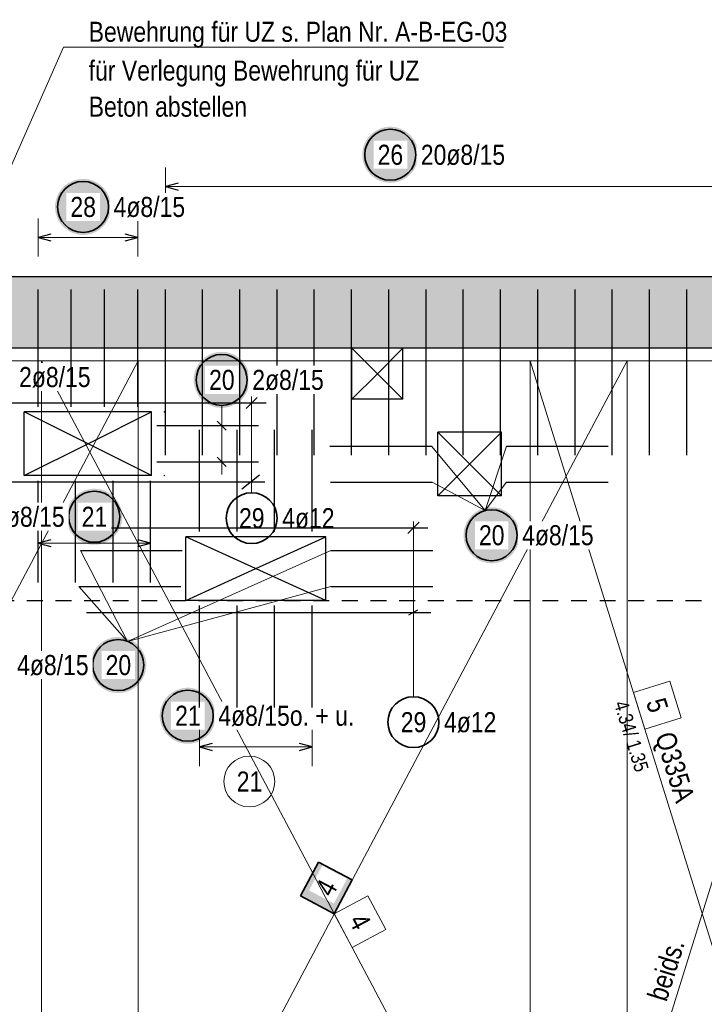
# Model space of a CAD drawing. Header units: millimetres. Extents: x -1.6 to 96.2, y -42.8 to 42.
# Tile 35 of 43: x 64.5 to 69.9, y 13.2 to 20.9. Entities that reach past the tile are written whole.
import ezdxf

# ---------------------------------------------------------------- set-up
doc = ezdxf.new("R2010")
doc.units = ezdxf.units.MM
doc.linetypes.add('HIDDEN', pattern=[0.375, 0.25, -0.125])
for name, color, linetype, lineweight in [('Achsen', 7, 'Continuous', 20), ('Bewehrung', 7, 'Continuous', 20), ('Schraffuren', 7, 'Continuous', 20)]:
    doc.layers.add(name, color=color, linetype=linetype, lineweight=lineweight)
doc.styles.add('Arial Narrow', font='ARIALN.TTF')

msp = doc.modelspace()

# ---------------------------------------------------------------- hatches: boundary and pattern name
at = {"lineweight": 25, "true_color": 0xffffff}
for points in [[(65.266281, 19.443994), (65.266147, 19.451672), (65.265745, 19.45934), (65.265076, 19.46699), (65.26414, 19.474612), (65.262939, 19.482196), (65.261474, 19.489734), (65.259746, 19.497217), (65.257759, 19.504634), (65.255513, 19.511977), (65.253013, 19.519238), (65.250261, 19.526407), (65.247261, 19.533476), (65.244016, 19.540435), (65.24053, 19.547277), (65.236807, 19.553994), (65.232852, 19.560576), (65.228669, 19.567016), (65.224265, 19.573306), (65.219643, 19.579439), (65.214811, 19.585407), (65.209773, 19.591202), (65.204536, 19.596819), (65.199106, 19.602248), (65.19349, 19.607486), (65.187694, 19.612523), (65.181727, 19.617356), (65.175594, 19.621977), (65.169303, 19.626382), (65.162863, 19.630564), (65.156281, 19.634519), (65.149565, 19.638242), (65.142723, 19.641728), (65.135763, 19.644974), (65.128694, 19.647974), (65.121525, 19.650726), (65.114265, 19.653226), (65.106921, 19.655471), (65.099504, 19.657459), (65.092022, 19.659186), (65.084484, 19.660651), (65.076899, 19.661853), (65.069277, 19.662789), (65.061627, 19.663458), (65.053959, 19.66386), (65.046281, 19.663994), (65.038603, 19.66386), (65.030935, 19.663458), (65.023285, 19.662789), (65.015663, 19.661853), (65.008078, 19.660651), (65.00054, 19.659186), (64.993058, 19.657459), (64.985641, 19.655471), (64.978297, 19.653226), (64.971037, 19.650726), (64.963868, 19.647974), (64.956799, 19.644974), (64.949839, 19.641728), (64.942997, 19.638242), (64.936281, 19.634519), (64.929699, 19.630564), (64.923259, 19.626382), (64.916968, 19.621977), (64.910836, 19.617356), (64.904868, 19.612523), (64.899072, 19.607486), (64.893456, 19.602248), (64.888026, 19.596819), (64.882789, 19.591202), (64.877751, 19.585407), (64.872919, 19.579439), (64.868297, 19.573306), (64.863893, 19.567016), (64.85971, 19.560576), (64.855755, 19.553994), (64.852033, 19.547277), (64.848546, 19.540435), (64.845301, 19.533476), (64.842301, 19.526407), (64.839549, 19.519238), (64.837049, 19.511977), (64.834803, 19.504634), (64.832816, 19.497217), (64.831089, 19.489734), (64.829623, 19.482196), (64.828422, 19.474612), (64.827486, 19.46699), (64.826817, 19.45934), (64.826415, 19.451672), (64.826281, 19.443994), (64.826415, 19.436316), (64.826817, 19.428647), (64.827486, 19.420997), (64.828422, 19.413376), (64.829623, 19.405791), (64.831089, 19.398253), (64.832816, 19.390771), (64.834803, 19.383353), (64.837049, 19.37601), (64.839549, 19.368749), (64.842301, 19.36158), (64.845301, 19.354512), (64.848546, 19.347552), (64.852033, 19.34071), (64.855755, 19.333994), (64.85971, 19.327411), (64.863893, 19.320971), (64.868297, 19.314681), (64.872919, 19.308548), (64.877751, 19.30258), (64.882789, 19.296785), (64.888026, 19.291169), (64.893456, 19.285739), (64.899072, 19.280502), (64.904868, 19.275464), (64.910836, 19.270631), (64.916968, 19.26601), (64.923259, 19.261605), (64.929699, 19.257423), (64.936281, 19.253468), (64.942997, 19.249745), (64.949839, 19.246259), (64.956799, 19.243014), (64.963868, 19.240013), (64.971037, 19.237261), (64.978297, 19.234761), (64.985641, 19.232516), (64.993058, 19.230529), (65.00054, 19.228801), (65.008078, 19.227336), (65.015663, 19.226135), (65.023285, 19.225199), (65.030935, 19.22453), (65.038603, 19.224128), (65.046281, 19.223994), (65.053959, 19.224128), (65.061627, 19.22453), (65.069277, 19.225199), (65.076899, 19.226135), (65.084484, 19.227336), (65.092022, 19.228801), (65.099504, 19.230529), (65.106921, 19.232516), (65.114265, 19.234761), (65.121525, 19.237261), (65.128694, 19.240013), (65.135763, 19.243014), (65.142723, 19.246259), (65.149565, 19.249745), (65.156281, 19.253468), (65.162863, 19.257423), (65.169303, 19.261605), (65.175594, 19.26601), (65.181727, 19.270631), (65.187694, 19.275464), (65.19349, 19.280502), (65.199106, 19.285739), (65.204536, 19.291169), (65.209773, 19.296785), (65.214811, 19.30258), (65.219643, 19.308548), (65.224265, 19.314681), (65.228669, 19.320971), (65.232852, 19.327411), (65.236807, 19.333994), (65.24053, 19.34071), (65.244016, 19.347552), (65.247261, 19.354512), (65.250261, 19.36158), (65.253013, 19.368749), (65.255513, 19.37601), (65.257759, 19.383353), (65.259746, 19.390771), (65.261474, 19.398253), (65.262939, 19.405791), (65.26414, 19.413376), (65.265076, 19.420997), (65.265745, 19.428647)], [(66.355299, 18.085941), (66.355165, 18.093619), (66.354763, 18.101287), (66.354094, 18.108937), (66.353158, 18.116559), (66.351957, 18.124143), (66.350492, 18.131681), (66.348764, 18.139164), (66.346777, 18.146581), (66.344532, 18.153925), (66.342031, 18.161185), (66.33928, 18.168354), (66.336279, 18.175423), (66.333034, 18.182382), (66.329548, 18.189225), (66.325825, 18.195941), (66.32187, 18.202523), (66.317687, 18.208963), (66.313283, 18.215254), (66.308661, 18.221386), (66.303829, 18.227354), (66.298791, 18.23315), (66.293554, 18.238766), (66.288124, 18.244196), (66.282508, 18.249433), (66.276712, 18.254471), (66.270745, 18.259303), (66.264612, 18.263925), (66.258322, 18.268329), (66.251881, 18.272511), (66.245299, 18.276466), (66.238583, 18.280189), (66.231741, 18.283676), (66.224781, 18.286921), (66.217713, 18.289921), (66.210544, 18.292673), (66.203283, 18.295173), (66.195939, 18.297418), (66.188522, 18.299406), (66.18104, 18.301133), (66.173502, 18.302599), (66.165917, 18.3038), (66.158295, 18.304736), (66.150646, 18.305405), (66.142977, 18.305807), (66.135299, 18.305941), (66.127621, 18.305807), (66.119953, 18.305405), (66.112303, 18.304736), (66.104681, 18.3038), (66.097096, 18.302599), (66.089559, 18.301133), (66.082076, 18.299406), (66.074659, 18.297418), (66.067315, 18.295173), (66.060055, 18.292673), (66.052886, 18.289921), (66.045817, 18.286921), (66.038857, 18.283676), (66.032015, 18.280189), (66.025299, 18.276466), (66.018717, 18.272511), (66.012277, 18.268329), (66.005986, 18.263925), (65.999854, 18.259303), (65.993886, 18.254471), (65.98809, 18.249433), (65.982474, 18.244196), (65.977044, 18.238766), (65.971807, 18.23315), (65.966769, 18.227354), (65.961937, 18.221386), (65.957315, 18.215254), (65.952911, 18.208963), (65.948729, 18.202523), (65.944773, 18.195941), (65.941051, 18.189225), (65.937564, 18.182382), (65.934319, 18.175423), (65.931319, 18.168354), (65.928567, 18.161185), (65.926067, 18.153925), (65.923822, 18.146581), (65.921834, 18.139164), (65.920107, 18.131681), (65.918641, 18.124143), (65.91744, 18.116559), (65.916504, 18.108937), (65.915835, 18.101287), (65.915433, 18.093619), (65.915299, 18.085941), (65.915433, 18.078263), (65.915835, 18.070594), (65.916504, 18.062945), (65.91744, 18.055323), (65.918641, 18.047738), (65.920107, 18.0402), (65.921834, 18.032718), (65.923822, 18.025301), (65.926067, 18.017957), (65.928567, 18.010696), (65.931319, 18.003527), (65.934319, 17.996459), (65.937564, 17.989499), (65.941051, 17.982657), (65.944773, 17.975941), (65.948729, 17.969359), (65.952911, 17.962918), (65.957315, 17.956628), (65.961937, 17.950495), (65.966769, 17.944528), (65.971807, 17.938732), (65.977044, 17.933116), (65.982474, 17.927686), (65.98809, 17.922449), (65.993886, 17.917411), (65.999854, 17.912578), (66.005986, 17.907957), (66.012277, 17.903553), (66.018717, 17.89937), (66.025299, 17.895415), (66.032015, 17.891692), (66.038857, 17.888206), (66.045817, 17.884961), (66.052886, 17.88196), (66.060055, 17.879208), (66.067315, 17.876708), (66.074659, 17.874463), (66.082076, 17.872476), (66.089559, 17.870748), (66.097096, 17.869283), (66.104681, 17.868082), (66.112303, 17.867146), (66.119953, 17.866477), (66.127621, 17.866075), (66.135299, 17.865941), (66.142977, 17.866075), (66.150646, 17.866477), (66.158295, 17.867146), (66.165917, 17.868082), (66.173502, 17.869283), (66.18104, 17.870748), (66.188522, 17.872476), (66.195939, 17.874463), (66.203283, 17.876708), (66.210544, 17.879208), (66.217713, 17.88196), (66.224781, 17.884961), (66.231741, 17.888206), (66.238583, 17.891692), (66.245299, 17.895415), (66.251881, 17.89937), (66.258322, 17.903553), (66.264612, 17.907957), (66.270745, 17.912578), (66.276712, 17.917411), (66.282508, 17.922449), (66.288124, 17.927686), (66.293554, 17.933116), (66.298791, 17.938732), (66.303829, 17.944528), (66.308661, 17.950495), (66.313283, 17.956628), (66.317687, 17.962918), (66.32187, 17.969359), (66.325825, 17.975941), (66.329548, 17.982657), (66.333034, 17.989499), (66.336279, 17.996459), (66.33928, 18.003527), (66.342031, 18.010696), (66.344532, 18.017957), (66.346777, 18.025301), (66.348764, 18.032718), (66.350492, 18.0402), (66.351957, 18.047738), (66.353158, 18.055323), (66.354094, 18.062945), (66.354763, 18.070594)], [(65.35441, 17.010857), (65.354276, 17.018535), (65.353874, 17.026203), (65.353205, 17.033853), (65.352269, 17.041475), (65.351068, 17.04906), (65.349603, 17.056598), (65.347875, 17.06408), (65.345888, 17.071497), (65.343643, 17.078841), (65.341143, 17.086101), (65.338391, 17.09327), (65.33539, 17.100339), (65.332145, 17.107299), (65.328659, 17.114141), (65.324936, 17.120857), (65.320981, 17.127439), (65.316799, 17.133879), (65.312394, 17.14017), (65.307773, 17.146303), (65.30294, 17.15227), (65.297902, 17.158066), (65.292665, 17.163682), (65.287235, 17.169112), (65.281619, 17.174349), (65.275824, 17.179387), (65.269856, 17.184219), (65.263723, 17.188841), (65.257433, 17.193245), (65.250993, 17.197428), (65.24441, 17.201383), (65.237694, 17.205105), (65.230852, 17.208592), (65.223892, 17.211837), (65.216824, 17.214837), (65.209655, 17.217589), (65.202394, 17.220089), (65.195051, 17.222335), (65.187633, 17.224322), (65.180151, 17.226049), (65.172613, 17.227515), (65.165028, 17.228716), (65.157407, 17.229652), (65.149757, 17.230321), (65.142088, 17.230723), (65.13441, 17.230857), (65.126732, 17.230723), (65.119064, 17.230321), (65.111414, 17.229652), (65.103792, 17.228716), (65.096208, 17.227515), (65.08867, 17.226049), (65.081188, 17.224322), (65.07377, 17.222335), (65.066427, 17.220089), (65.059166, 17.217589), (65.051997, 17.214837), (65.044928, 17.211837), (65.037969, 17.208592), (65.031127, 17.205105), (65.02441, 17.201383), (65.017828, 17.197428), (65.011388, 17.193245), (65.005098, 17.188841), (64.998965, 17.184219), (64.992997, 17.179387), (64.987202, 17.174349), (64.981586, 17.169112), (64.976156, 17.163682), (64.970918, 17.158066), (64.965881, 17.15227), (64.961048, 17.146303), (64.956427, 17.14017), (64.952022, 17.133879), (64.94784, 17.127439), (64.943885, 17.120857), (64.940162, 17.114141), (64.936676, 17.107299), (64.93343, 17.100339), (64.93043, 17.09327), (64.927678, 17.086101), (64.925178, 17.078841), (64.922933, 17.071497), (64.920945, 17.06408), (64.919218, 17.056598), (64.917753, 17.04906), (64.916551, 17.041475), (64.915616, 17.033853), (64.914946, 17.026203), (64.914544, 17.018535), (64.91441, 17.010857), (64.914544, 17.003179), (64.914946, 16.995511), (64.915616, 16.987861), (64.916551, 16.980239), (64.917753, 16.972654), (64.919218, 16.965116), (64.920945, 16.957634), (64.922933, 16.950217), (64.925178, 16.942873), (64.927678, 16.935613), (64.93043, 16.928444), (64.93343, 16.921375), (64.936676, 16.914415), (64.940162, 16.907573), (64.943885, 16.900857), (64.94784, 16.894275), (64.952022, 16.887835), (64.956427, 16.881544), (64.961048, 16.875411), (64.965881, 16.869444), (64.970918, 16.863648), (64.976156, 16.858032), (64.981586, 16.852602), (64.987202, 16.847365), (64.992997, 16.842327), (64.998965, 16.837495), (65.005098, 16.832873), (65.011388, 16.828469), (65.017828, 16.824286), (65.02441, 16.820331), (65.031127, 16.816609), (65.037969, 16.813122), (65.044928, 16.809877), (65.051997, 16.806877), (65.059166, 16.804125), (65.066427, 16.801625), (65.07377, 16.799379), (65.081188, 16.797392), (65.08867, 16.795665), (65.096208, 16.794199), (65.103792, 16.792998), (65.111414, 16.792062), (65.119064, 16.791393), (65.126732, 16.790991), (65.13441, 16.790857), (65.142088, 16.790991), (65.149757, 16.791393), (65.157407, 16.792062), (65.165028, 16.792998), (65.172613, 16.794199), (65.180151, 16.795665), (65.187633, 16.797392), (65.195051, 16.799379), (65.202394, 16.801625), (65.209655, 16.804125), (65.216824, 16.806877), (65.223892, 16.809877), (65.230852, 16.813122), (65.237694, 16.816609), (65.24441, 16.820331), (65.250993, 16.824286), (65.257433, 16.828469), (65.263723, 16.832873), (65.269856, 16.837495), (65.275824, 16.842327), (65.281619, 16.847365), (65.287235, 16.852602), (65.292665, 16.858032), (65.297902, 16.863648), (65.30294, 16.869444), (65.307773, 16.875411), (65.312394, 16.881544), (65.316799, 16.887835), (65.320981, 16.894275), (65.324936, 16.900857), (65.328659, 16.907573), (65.332145, 16.914415), (65.33539, 16.921375), (65.338391, 16.928444), (65.341143, 16.935613), (65.343643, 16.942873), (65.345888, 16.950217), (65.347875, 16.957634), (65.349603, 16.965116), (65.351068, 16.972654), (65.352269, 16.980239), (65.353205, 16.987861), (65.353874, 16.995511)], [(68.475049, 16.866062), (68.474915, 16.87374), (68.474513, 16.881408), (68.473844, 16.889058), (68.472908, 16.89668), (68.471707, 16.904265), (68.470242, 16.911803), (68.468514, 16.919285), (68.466527, 16.926702), (68.464282, 16.934046), (68.461782, 16.941306), (68.45903, 16.948475), (68.456029, 16.955544), (68.452784, 16.962504), (68.449298, 16.969346), (68.445575, 16.976062), (68.44162, 16.982644), (68.437438, 16.989084), (68.433033, 16.995375), (68.428412, 17.001508), (68.423579, 17.007475), (68.418541, 17.013271), (68.413304, 17.018887), (68.407874, 17.024317), (68.402258, 17.029554), (68.396463, 17.034592), (68.390495, 17.039424), (68.384362, 17.044046), (68.378072, 17.04845), (68.371632, 17.052633), (68.365049, 17.056588), (68.358333, 17.060311), (68.351491, 17.063797), (68.344531, 17.067042), (68.337463, 17.070042), (68.330294, 17.072794), (68.323033, 17.075294), (68.31569, 17.07754), (68.308272, 17.079527), (68.30079, 17.081255), (68.293252, 17.08272), (68.285667, 17.083921), (68.278046, 17.084857), (68.270396, 17.085526), (68.262727, 17.085928), (68.255049, 17.086062), (68.247371, 17.085928), (68.239703, 17.085526), (68.232053, 17.084857), (68.224431, 17.083921), (68.216847, 17.08272), (68.209309, 17.081255), (68.201827, 17.079527), (68.194409, 17.07754), (68.187066, 17.075294), (68.179805, 17.072794), (68.172636, 17.070042), (68.165567, 17.067042), (68.158608, 17.063797), (68.151766, 17.060311), (68.145049, 17.056588), (68.138467, 17.052633), (68.132027, 17.04845), (68.125737, 17.044046), (68.119604, 17.039424), (68.113636, 17.034592), (68.107841, 17.029554), (68.102224, 17.024317), (68.096795, 17.018887), (68.091557, 17.013271), (68.08652, 17.007475), (68.081687, 17.001508), (68.077066, 16.995375), (68.072661, 16.989084), (68.068479, 16.982644), (68.064524, 16.976062), (68.060801, 16.969346), (68.057315, 16.962504), (68.054069, 16.955544), (68.051069, 16.948475), (68.048317, 16.941306), (68.045817, 16.934046), (68.043572, 16.926702), (68.041584, 16.919285), (68.039857, 16.911803), (68.038392, 16.904265), (68.03719, 16.89668), (68.036255, 16.889058), (68.035585, 16.881408), (68.035183, 16.87374), (68.035049, 16.866062), (68.035183, 16.858384), (68.035585, 16.850716), (68.036255, 16.843066), (68.03719, 16.835444), (68.038392, 16.827859), (68.039857, 16.820321), (68.041584, 16.812839), (68.043572, 16.805422), (68.045817, 16.798078), (68.048317, 16.790818), (68.051069, 16.783649), (68.054069, 16.77658), (68.057315, 16.76962), (68.060801, 16.762778), (68.064524, 16.756062), (68.068479, 16.74948), (68.072661, 16.74304), (68.077066, 16.736749), (68.081687, 16.730617), (68.08652, 16.724649), (68.091557, 16.718853), (68.096795, 16.713237), (68.102224, 16.707807), (68.107841, 16.70257), (68.113636, 16.697532), (68.119604, 16.6927), (68.125737, 16.688078), (68.132027, 16.683674), (68.138467, 16.679491), (68.145049, 16.675536), (68.151766, 16.671814), (68.158608, 16.668327), (68.165567, 16.665082), (68.172636, 16.662082), (68.179805, 16.65933), (68.187066, 16.65683), (68.194409, 16.654584), (68.201827, 16.652597), (68.209309, 16.65087), (68.216847, 16.649404), (68.224431, 16.648203), (68.232053, 16.647267), (68.239703, 16.646598), (68.247371, 16.646196), (68.255049, 16.646062), (68.262727, 16.646196), (68.270396, 16.646598), (68.278046, 16.647267), (68.285667, 16.648203), (68.293252, 16.649404), (68.30079, 16.65087), (68.308272, 16.652597), (68.31569, 16.654584), (68.323033, 16.65683), (68.330294, 16.65933), (68.337463, 16.662082), (68.344531, 16.665082), (68.351491, 16.668327), (68.358333, 16.671814), (68.365049, 16.675536), (68.371632, 16.679491), (68.378072, 16.683674), (68.384362, 16.688078), (68.390495, 16.6927), (68.396463, 16.697532), (68.402258, 16.70257), (68.407874, 16.707807), (68.413304, 16.713237), (68.418541, 16.718853), (68.423579, 16.724649), (68.428412, 16.730617), (68.433033, 16.736749), (68.437438, 16.74304), (68.44162, 16.74948), (68.445575, 16.756062), (68.449298, 16.762778), (68.452784, 16.76962), (68.456029, 16.77658), (68.45903, 16.783649), (68.461782, 16.790818), (68.464282, 16.798078), (68.466527, 16.805422), (68.468514, 16.812839), (68.470242, 16.820321), (68.471707, 16.827859), (68.472908, 16.835444), (68.473844, 16.843066), (68.474513, 16.850716)], [(65.542506, 15.846592), (65.542372, 15.85427), (65.54197, 15.861938), (65.5413, 15.869588), (65.540365, 15.87721), (65.539163, 15.884794), (65.537698, 15.892332), (65.535971, 15.899815), (65.533983, 15.907232), (65.531738, 15.914575), (65.529238, 15.921836), (65.526486, 15.929005), (65.523486, 15.936074), (65.52024, 15.943033), (65.516754, 15.949875), (65.513031, 15.956592), (65.509076, 15.963174), (65.504894, 15.969614), (65.500489, 15.975904), (65.495868, 15.982037), (65.491035, 15.988005), (65.485998, 15.9938), (65.48076, 15.999417), (65.475331, 16.004846), (65.469714, 16.010084), (65.463919, 16.015122), (65.457951, 16.019954), (65.451818, 16.024575), (65.445528, 16.02898), (65.439088, 16.033162), (65.432506, 16.037117), (65.425789, 16.04084), (65.418947, 16.044326), (65.411988, 16.047572), (65.404919, 16.050572), (65.39775, 16.053324), (65.390489, 16.055824), (65.383146, 16.058069), (65.375728, 16.060057), (65.368246, 16.061784), (65.360708, 16.063249), (65.353124, 16.064451), (65.345502, 16.065387), (65.337852, 16.066056), (65.330184, 16.066458), (65.322506, 16.066592), (65.314828, 16.066458), (65.307159, 16.066056), (65.299509, 16.065387), (65.291888, 16.064451), (65.284303, 16.063249), (65.276765, 16.061784), (65.269283, 16.060057), (65.261865, 16.058069), (65.254522, 16.055824), (65.247261, 16.053324), (65.240092, 16.050572), (65.233024, 16.047572), (65.226064, 16.044326), (65.219222, 16.04084), (65.212506, 16.037117), (65.205923, 16.033162), (65.199483, 16.02898), (65.193193, 16.024575), (65.18706, 16.019954), (65.181092, 16.015122), (65.175297, 16.010084), (65.169681, 16.004846), (65.164251, 15.999417), (65.159014, 15.9938), (65.153976, 15.988005), (65.149143, 15.982037), (65.144522, 15.975904), (65.140117, 15.969614), (65.135935, 15.963174), (65.13198, 15.956592), (65.128257, 15.949875), (65.124771, 15.943033), (65.121526, 15.936074), (65.118525, 15.929005), (65.115773, 15.921836), (65.113273, 15.914575), (65.111028, 15.907232), (65.109041, 15.899815), (65.107313, 15.892332), (65.105848, 15.884794), (65.104647, 15.87721), (65.103711, 15.869588), (65.103042, 15.861938), (65.10264, 15.85427), (65.102506, 15.846592), (65.10264, 15.838914), (65.103042, 15.831245), (65.103711, 15.823595), (65.104647, 15.815974), (65.105848, 15.808389), (65.107313, 15.800851), (65.109041, 15.793369), (65.111028, 15.785952), (65.113273, 15.778608), (65.115773, 15.771347), (65.118525, 15.764178), (65.121526, 15.75711), (65.124771, 15.75015), (65.128257, 15.743308), (65.13198, 15.736592), (65.135935, 15.730009), (65.140117, 15.723569), (65.144522, 15.717279), (65.149143, 15.711146), (65.153976, 15.705178), (65.159014, 15.699383), (65.164251, 15.693767), (65.169681, 15.688337), (65.175297, 15.6831), (65.181092, 15.678062), (65.18706, 15.673229), (65.193193, 15.668608), (65.199483, 15.664203), (65.205923, 15.660021), (65.212506, 15.656066), (65.219222, 15.652343), (65.226064, 15.648857), (65.233024, 15.645612), (65.240092, 15.642611), (65.247261, 15.639859), (65.254522, 15.637359), (65.261865, 15.635114), (65.269283, 15.633127), (65.276765, 15.631399), (65.284303, 15.629934), (65.291888, 15.628733), (65.299509, 15.627797), (65.307159, 15.627128), (65.314828, 15.626726), (65.322506, 15.626592), (65.330184, 15.626726), (65.337852, 15.627128), (65.345502, 15.627797), (65.353124, 15.628733), (65.360708, 15.629934), (65.368246, 15.631399), (65.375728, 15.633127), (65.383146, 15.635114), (65.390489, 15.637359), (65.39775, 15.639859), (65.404919, 15.642611), (65.411988, 15.645612), (65.418947, 15.648857), (65.425789, 15.652343), (65.432506, 15.656066), (65.439088, 15.660021), (65.445528, 15.664203), (65.451818, 15.668608), (65.457951, 15.673229), (65.463919, 15.678062), (65.469714, 15.6831), (65.475331, 15.688337), (65.48076, 15.693767), (65.485998, 15.699383), (65.491035, 15.705178), (65.495868, 15.711146), (65.500489, 15.717279), (65.504894, 15.723569), (65.509076, 15.730009), (65.513031, 15.736592), (65.516754, 15.743308), (65.52024, 15.75015), (65.523486, 15.75711), (65.526486, 15.764178), (65.529238, 15.771347), (65.531738, 15.778608), (65.533983, 15.785952), (65.535971, 15.793369), (65.537698, 15.800851), (65.539163, 15.808389), (65.540365, 15.815974), (65.5413, 15.823595), (65.54197, 15.831245)], [(66.088724, 15.448552), (66.08859, 15.45623), (66.088188, 15.463898), (66.087519, 15.471548), (66.086583, 15.47917), (66.085382, 15.486754), (66.083916, 15.494292), (66.082189, 15.501775), (66.080201, 15.509192), (66.077956, 15.516536), (66.075456, 15.523796), (66.072704, 15.530965), (66.069704, 15.538034), (66.066458, 15.544993), (66.062972, 15.551836), (66.059249, 15.558552), (66.055294, 15.565134), (66.051112, 15.571574), (66.046708, 15.577865), (66.042086, 15.583997), (66.037254, 15.589965), (66.032216, 15.595761), (66.026979, 15.601377), (66.021549, 15.606807), (66.015933, 15.612044), (66.010137, 15.617082), (66.004169, 15.621914), (65.998037, 15.626536), (65.991746, 15.63094), (65.985306, 15.635122), (65.978724, 15.639077), (65.972008, 15.6428), (65.965165, 15.646286), (65.958206, 15.649532), (65.951137, 15.652532), (65.943968, 15.655284), (65.936708, 15.657784), (65.929364, 15.660029), (65.921947, 15.662017), (65.914464, 15.663744), (65.906926, 15.665209), (65.899342, 15.666411), (65.89172, 15.667347), (65.88407, 15.668016), (65.876402, 15.668418), (65.868724, 15.668552), (65.861046, 15.668418), (65.853377, 15.668016), (65.845728, 15.667347), (65.838106, 15.666411), (65.830521, 15.665209), (65.822983, 15.663744), (65.815501, 15.662017), (65.808084, 15.660029), (65.80074, 15.657784), (65.793479, 15.655284), (65.78631, 15.652532), (65.779242, 15.649532), (65.772282, 15.646286), (65.76544, 15.6428), (65.758724, 15.639077), (65.752142, 15.635122), (65.745701, 15.63094), (65.739411, 15.626536), (65.733278, 15.621914), (65.727311, 15.617082), (65.721515, 15.612044), (65.715899, 15.606807), (65.710469, 15.601377), (65.705232, 15.595761), (65.700194, 15.589965), (65.695361, 15.583997), (65.69074, 15.577865), (65.686336, 15.571574), (65.682153, 15.565134), (65.678198, 15.558552), (65.674475, 15.551836), (65.670989, 15.544993), (65.667744, 15.538034), (65.664743, 15.530965), (65.661991, 15.523796), (65.659491, 15.516536), (65.657246, 15.509192), (65.655259, 15.501775), (65.653531, 15.494292), (65.652066, 15.486754), (65.650865, 15.47917), (65.649929, 15.471548), (65.64926, 15.463898), (65.648858, 15.45623), (65.648724, 15.448552), (65.648858, 15.440874), (65.64926, 15.433205), (65.649929, 15.425556), (65.650865, 15.417934), (65.652066, 15.410349), (65.653531, 15.402811), (65.655259, 15.395329), (65.657246, 15.387912), (65.659491, 15.380568), (65.661991, 15.373307), (65.664743, 15.366138), (65.667744, 15.35907), (65.670989, 15.35211), (65.674475, 15.345268), (65.678198, 15.338552), (65.682153, 15.33197), (65.686336, 15.325529), (65.69074, 15.319239), (65.695361, 15.313106), (65.700194, 15.307139), (65.705232, 15.301343), (65.710469, 15.295727), (65.715899, 15.290297), (65.721515, 15.28506), (65.727311, 15.280022), (65.733278, 15.275189), (65.739411, 15.270568), (65.745701, 15.266164), (65.752142, 15.261981), (65.758724, 15.258026), (65.76544, 15.254303), (65.772282, 15.250817), (65.779242, 15.247572), (65.78631, 15.244571), (65.793479, 15.241819), (65.80074, 15.239319), (65.808084, 15.237074), (65.815501, 15.235087), (65.822983, 15.233359), (65.830521, 15.231894), (65.838106, 15.230693), (65.845728, 15.229757), (65.853377, 15.229088), (65.861046, 15.228686), (65.868724, 15.228552), (65.876402, 15.228686), (65.88407, 15.229088), (65.89172, 15.229757), (65.899342, 15.230693), (65.906926, 15.231894), (65.914464, 15.233359), (65.921947, 15.235087), (65.929364, 15.237074), (65.936708, 15.239319), (65.943968, 15.241819), (65.951137, 15.244571), (65.958206, 15.247572), (65.965165, 15.250817), (65.972008, 15.254303), (65.978724, 15.258026), (65.985306, 15.261981), (65.991746, 15.266164), (65.998037, 15.270568), (66.004169, 15.275189), (66.010137, 15.280022), (66.015933, 15.28506), (66.021549, 15.290297), (66.026979, 15.295727), (66.032216, 15.301343), (66.037254, 15.307139), (66.042086, 15.313106), (66.046708, 15.319239), (66.051112, 15.325529), (66.055294, 15.33197), (66.059249, 15.338552), (66.062972, 15.345268), (66.066458, 15.35211), (66.069704, 15.35907), (66.072704, 15.366138), (66.075456, 15.373307), (66.077956, 15.380568), (66.080201, 15.387912), (66.082189, 15.395329), (66.083916, 15.402811), (66.085382, 15.410349), (66.086583, 15.417934), (66.087519, 15.425556), (66.088188, 15.433205)]]:
    msp.add_hatch(color=7, dxfattribs=at).paths.add_polyline_path(points)
at = {"layer": 'Bewehrung', "lineweight": 35, "true_color": 0xffffff}
msp.add_hatch(color=7, dxfattribs=at).paths.add_polyline_path([(66.894664, 14.299887), (66.754186, 14.03481), (67.019262, 13.894332), (67.159741, 14.159409)])
at = {"layer": 'Schraffuren', "lineweight": 25, "true_color": 0xffffff}
msp.add_hatch(color=7, dxfattribs=at).paths.add_polyline_path([(67.679297, 19.853522), (67.679163, 19.8612), (67.678761, 19.868868), (67.678092, 19.876518), (67.677156, 19.88414), (67.675955, 19.891725), (67.674489, 19.899263), (67.672762, 19.906745), (67.670775, 19.914162), (67.668529, 19.921506), (67.666029, 19.928766), (67.663277, 19.935935), (67.660277, 19.943004), (67.657032, 19.949964), (67.653545, 19.956806), (67.649823, 19.963522), (67.645868, 19.970104), (67.641685, 19.976544), (67.637281, 19.982835), (67.632659, 19.988968), (67.627827, 19.994935), (67.622789, 20.000731), (67.617552, 20.006347), (67.612122, 20.011777), (67.606506, 20.017014), (67.60071, 20.022052), (67.594743, 20.026884), (67.58861, 20.031506), (67.582319, 20.03591), (67.575879, 20.040093), (67.569297, 20.044048), (67.562581, 20.04777), (67.555739, 20.051257), (67.548779, 20.054502), (67.54171, 20.057502), (67.534541, 20.060254), (67.527281, 20.062754), (67.519937, 20.065), (67.51252, 20.066987), (67.505038, 20.068714), (67.4975, 20.07018), (67.489915, 20.071381), (67.482293, 20.072317), (67.474643, 20.072986), (67.466975, 20.073388), (67.459297, 20.073522), (67.451619, 20.073388), (67.443951, 20.072986), (67.436301, 20.072317), (67.428679, 20.071381), (67.421094, 20.07018), (67.413556, 20.068714), (67.406074, 20.066987), (67.398657, 20.065), (67.391313, 20.062754), (67.384053, 20.060254), (67.376884, 20.057502), (67.369815, 20.054502), (67.362855, 20.051257), (67.356013, 20.04777), (67.349297, 20.044048), (67.342715, 20.040093), (67.336275, 20.03591), (67.329984, 20.031506), (67.323851, 20.026884), (67.317884, 20.022052), (67.312088, 20.017014), (67.306472, 20.011777), (67.301042, 20.006347), (67.295805, 20.000731), (67.290767, 19.994935), (67.285935, 19.988968), (67.281313, 19.982835), (67.276909, 19.976544), (67.272726, 19.970104), (67.268771, 19.963522), (67.265049, 19.956806), (67.261562, 19.949964), (67.258317, 19.943004), (67.255317, 19.935935), (67.252565, 19.928766), (67.250065, 19.921506), (67.247819, 19.914162), (67.245832, 19.906745), (67.244105, 19.899263), (67.242639, 19.891725), (67.241438, 19.88414), (67.240502, 19.876518), (67.239833, 19.868868), (67.239431, 19.8612), (67.239297, 19.853522), (67.239431, 19.845844), (67.239833, 19.838176), (67.240502, 19.830526), (67.241438, 19.822904), (67.242639, 19.815319), (67.244105, 19.807781), (67.245832, 19.800299), (67.247819, 19.792882), (67.250065, 19.785538), (67.252565, 19.778278), (67.255317, 19.771109), (67.258317, 19.76404), (67.261562, 19.75708), (67.265049, 19.750238), (67.268771, 19.743522), (67.272726, 19.73694), (67.276909, 19.7305), (67.281313, 19.724209), (67.285935, 19.718076), (67.290767, 19.712109), (67.295805, 19.706313), (67.301042, 19.700697), (67.306472, 19.695267), (67.312088, 19.69003), (67.317884, 19.684992), (67.323851, 19.68016), (67.329984, 19.675538), (67.336275, 19.671134), (67.342715, 19.666951), (67.349297, 19.662996), (67.356013, 19.659274), (67.362855, 19.655787), (67.369815, 19.652542), (67.376884, 19.649542), (67.384053, 19.64679), (67.391313, 19.64429), (67.398657, 19.642044), (67.406074, 19.640057), (67.413556, 19.63833), (67.421094, 19.636864), (67.428679, 19.635663), (67.436301, 19.634727), (67.443951, 19.634058), (67.451619, 19.633656), (67.459297, 19.633522), (67.466975, 19.633656), (67.474643, 19.634058), (67.482293, 19.634727), (67.489915, 19.635663), (67.4975, 19.636864), (67.505038, 19.63833), (67.51252, 19.640057), (67.519937, 19.642044), (67.527281, 19.64429), (67.534541, 19.64679), (67.54171, 19.649542), (67.548779, 19.652542), (67.555739, 19.655787), (67.562581, 19.659274), (67.569297, 19.662996), (67.575879, 19.666951), (67.582319, 19.671134), (67.58861, 19.675538), (67.594743, 19.68016), (67.60071, 19.684992), (67.606506, 19.69003), (67.612122, 19.695267), (67.617552, 19.700697), (67.622789, 19.706313), (67.627827, 19.712109), (67.632659, 19.718076), (67.637281, 19.724209), (67.641685, 19.7305), (67.645868, 19.73694), (67.649823, 19.743522), (67.653545, 19.750238), (67.657032, 19.75708), (67.660277, 19.76404), (67.663277, 19.771109), (67.666029, 19.778278), (67.668529, 19.785538), (67.670775, 19.792882), (67.672762, 19.800299), (67.674489, 19.807781), (67.675955, 19.815319), (67.677156, 19.822904), (67.678092, 19.830526), (67.678761, 19.838176)])
at = {"layer": 'Schraffuren', "lineweight": 50, "true_color": 0xd7ffd7}
msp.add_hatch(color=254, dxfattribs=at).paths.add_polyline_path([(59.858194, 18.334333), (71.358524, 18.334333), (71.358524, 18.894345), (59.858194, 18.894345)])

# ---------------------------------------------------------------- linework, layer by layer
at = {"color": 5, "linetype": 'Continuous', "lineweight": 18, "ltscale": 0.5}
for p, q in [((64.692737, 19.353522), (64.692737, 19.053522)), ((65.476737, 19.053522), (65.476737, 19.353522)), ((64.692737, 19.203522), (65.476737, 19.203522)), ((66.135299, 17.885941), (66.135299, 17.826333)), ((66.135299, 17.826333), (66.135299, 17.342334)), ((66.285299, 17.726333), (65.985299, 17.726333)), ((67.783395, 17.566333), (68.205762, 17.059894)), ((68.371843, 17.566333), (68.205762, 17.059894)), ((66.285299, 17.442334), (65.985299, 17.442334)), ((67.788707, 17.282334), (68.205762, 17.059894)), ((68.371843, 17.282334), (68.205762, 17.059894)), ((64.692737, 16.953522), (64.692737, 16.653522)), ((65.576737, 16.653522), (65.576737, 16.953522)), ((67.641263, 15.59812), (67.641263, 16.974333)), ((64.692737, 16.803522), (65.576737, 16.803522)), ((65.025539, 16.746333), (65.396248, 16.032501)), ((66.99314, 16.746333), (65.396248, 16.032501)), ((65.013463, 16.462334), (65.396248, 16.032501)), ((66.99314, 16.462334), (65.396248, 16.032501)), ((65.96114, 15.353522), (65.96114, 15.053522)), ((66.845139, 15.053522), (66.845139, 15.353522)), ((65.96114, 15.203522), (66.845139, 15.203522))]:
    msp.add_line(p, q, dxfattribs=at)
at = {"color": 3, "linetype": 'Continuous', "lineweight": 25, "ltscale": 0.5}
for p, q in [((64.792737, 19.230317), (64.692737, 19.203522)), ((64.692737, 19.203522), (64.792737, 19.176727)), ((65.476737, 19.203522), (65.376737, 19.230317)), ((65.376737, 19.176727), (65.476737, 19.203522)), ((65.476737, 17.874333), (65.476737, 18.794333)), ((63.784737, 17.904333), (64.584737, 17.904333)), ((64.584737, 17.904333), (65.684737, 17.904333)), ((65.684737, 17.904333), (66.484737, 17.904333)), ((65.624737, 17.726333), (66.424737, 17.726333)), ((66.170654, 17.690978), (66.099944, 17.761689)), ((65.96114, 16.894333), (65.96114, 17.694333)), ((66.255806, 16.894333), (66.255806, 17.694333)), ((66.550472, 16.894333), (66.550472, 17.694333)), ((66.845139, 16.894333), (66.845139, 17.694333)), ((66.983395, 17.566333), (67.783395, 17.566333)), ((68.371843, 17.566333), (69.171843, 17.566333)), ((66.170654, 17.406978), (66.099944, 17.477689)), ((65.624737, 17.442334), (66.424737, 17.442334)), ((64.692737, 16.494333), (64.692737, 17.294333)), ((64.987404, 16.494333), (64.987404, 17.294333)), ((65.28207, 16.494333), (65.28207, 17.294333)), ((65.576737, 16.494333), (65.576737, 17.294333)), ((66.988707, 17.282334), (67.788707, 17.282334)), ((68.371843, 17.282334), (69.171843, 17.282334)), ((67.685457, 16.968528), (67.597068, 16.880139)), ((65.05314, 16.924333), (65.85314, 16.924333)), ((65.85314, 16.924333), (66.95314, 16.924333)), ((66.95314, 16.924333), (67.75314, 16.924333)), ((64.792737, 16.830317), (64.692737, 16.803522)), ((64.692737, 16.803522), (64.792737, 16.776727)), ((65.576737, 16.803522), (65.476737, 16.830317)), ((65.476737, 16.776727), (65.576737, 16.803522)), ((65.025539, 16.746333), (65.825539, 16.746333)), ((66.99314, 16.746333), (67.79314, 16.746333)), ((65.013463, 16.462334), (65.813463, 16.462334)), ((66.99314, 16.462334), (67.79314, 16.462334)), ((66.06114, 15.230317), (65.96114, 15.203522)), ((65.96114, 15.203522), (66.06114, 15.176727)), ((66.845139, 15.203522), (66.745139, 15.230317)), ((66.745139, 15.176727), (66.845139, 15.203522))]:
    msp.add_line(p, q, dxfattribs=at)
at = {"color": 3, "linetype": 'Continuous', "lineweight": 25}
for p, q in [((71.358524, 18.894345), (63.979264, 18.894345)), ((71.358524, 18.334333), (63.979262, 18.334333)), ((65.073849, 16.259972), (67.777345, 16.259972)), ((67.6054, 16.241706), (67.675785, 16.281039))]:
    msp.add_line(p, q, dxfattribs=at)
at = {"color": 2, "linetype": 'Continuous', "lineweight": 35, "ltscale": 0.5}
for centre in [(65.046281, 19.443994), (66.135299, 18.085941), (65.13441, 17.010857), (66.370502, 16.999788), (68.255049, 16.866062), (65.322506, 15.846592), (65.868724, 15.448552), (67.641263, 15.39812)]:
    msp.add_circle(centre, 0.2, dxfattribs=at)
at = {"color": 9, "linetype": 'Continuous', "lineweight": 0, "ltscale": 0.5}
msp.add_circle((66.352762, 14.932066), 0.2, dxfattribs=at)
at = {"layer": 'Achsen', "color": 3, "linetype": 'Continuous', "lineweight": 25}
for p, q in [((67.158646, 17.934333), (67.158646, 18.334333)), ((67.558646, 17.934333), (67.158646, 18.334333)), ((67.358646, 18.134333), (67.558646, 18.334333)), ((67.558646, 17.934333), (67.558646, 18.334333)), ((67.158646, 17.934333), (67.358646, 18.134333)), ((67.558646, 17.934333), (67.158646, 17.934333)), ((65.584737, 17.834333), (64.584737, 17.834333)), ((64.584737, 17.334333), (64.584737, 17.834333)), ((65.584737, 17.334333), (64.584737, 17.834333)), ((65.084737, 17.584333), (65.584737, 17.834333)), ((65.584737, 17.334333), (65.584737, 17.834333)), ((68.331843, 17.674333), (67.831843, 17.674333)), ((67.831843, 17.174333), (67.831843, 17.674333)), ((68.331843, 17.174333), (67.831843, 17.674333)), ((68.081843, 17.424333), (68.331843, 17.674333)), ((68.331843, 17.174333), (68.331843, 17.674333)), ((64.584737, 17.334333), (65.084737, 17.584333)), ((67.831843, 17.174333), (68.081843, 17.424333)), ((65.584737, 17.334333), (64.584737, 17.334333)), ((68.331843, 17.174333), (67.831843, 17.174333)), ((66.95314, 16.854333), (65.85314, 16.854333)), ((65.85314, 16.354333), (65.85314, 16.854333)), ((66.95314, 16.354333), (65.85314, 16.854333)), ((66.40314, 16.604333), (66.95314, 16.854333)), ((66.95314, 16.354333), (66.95314, 16.854333)), ((65.85314, 16.354333), (66.40314, 16.604333)), ((66.95314, 16.354333), (65.85314, 16.354333))]:
    msp.add_line(p, q, dxfattribs=at)
at = {"layer": 'Achsen', "color": 9, "linetype": 'Continuous', "lineweight": 0}
msp.add_circle((65.684737, 17.334333), 0.00222, dxfattribs=at)
at = {"layer": 'Bewehrung', "color": 7, "linetype": 'Continuous', "lineweight": 18, "ltscale": 0.5}
for p, q in [((65.479262, 18.234333), (60.879265, 18.234333)), ((65.479262, 18.234333), (60.879265, 9.554333)), ((64.719263, 18.234331), (64.719263, 9.554333)), ((69.319262, 18.234331), (64.719263, 18.234331)), ((64.719263, 18.234331), (64.719263, 18.234331)), ((64.719263, 9.554333), (69.319262, 18.234331)), ((65.479262, 9.554333), (65.479262, 18.234333)), ((71.258525, 18.234331), (68.559262, 18.234331)), ((68.559262, 18.234331), (68.559262, 9.554333)), ((71.258525, 18.234331), (68.559262, 9.554333)), ((69.319262, 9.554333), (69.319262, 18.234331))]:
    msp.add_line(p, q, dxfattribs=at)
at = {"layer": 'Bewehrung', "color": 9, "linetype": 'Continuous', "lineweight": 0, "ltscale": 0.5}
for p, q in [((65.479262, 18.234333), (60.879265, 18.234333)), ((64.719263, 18.234331), (64.719263, 9.554333)), ((69.319262, 18.234331), (64.719263, 18.234331)), ((64.719263, 18.234331), (64.719263, 18.234331)), ((65.479262, 9.554333), (65.479262, 18.234333)), ((71.258525, 18.234331), (68.559262, 18.234331)), ((68.559262, 18.234331), (68.559262, 9.554333)), ((69.319262, 9.554333), (69.319262, 18.234331)), ((69.655509, 15.719416), (69.369041, 15.630332)), ((69.744593, 15.432948), (69.655509, 15.719416)), ((69.369041, 15.630332), (69.458125, 15.343864)), ((69.458125, 15.343864), (69.744593, 15.432948)), ((67.424818, 13.769733), (67.284339, 14.03481)), ((67.019262, 13.894332), (67.159741, 13.629255)), ((67.159741, 13.629255), (67.424818, 13.769733))]:
    msp.add_line(p, q, dxfattribs=at)
at = {"layer": 'Bewehrung', "color": 2, "linetype": 'Continuous', "lineweight": 35, "ltscale": 0.5}
for p, q in [((66.894664, 14.299887), (66.754186, 14.03481)), ((67.159741, 14.159409), (66.894664, 14.299887)), ((67.019262, 13.894332), (67.159741, 14.159409)), ((66.754186, 14.03481), (67.019262, 13.894332))]:
    msp.add_line(p, q, dxfattribs=at)
at = {"layer": 'Schraffuren', "color": 5, "linetype": 'Continuous', "lineweight": 18}
for p, q in [((64.892103, 20.697236), (63.724147, 18.053643)), ((68.349615, 20.697236), (64.892103, 20.697236))]:
    msp.add_line(p, q, dxfattribs=at)
at = {"layer": 'Schraffuren', "color": 5, "linetype": 'Continuous', "lineweight": 18, "ltscale": 0.5}
for p, q in [((65.692737, 19.753522), (65.692737, 19.453522)), ((65.692737, 19.603522), (71.25052, 19.603522))]:
    msp.add_line(p, q, dxfattribs=at)
at = {"layer": 'Schraffuren', "color": 3, "linetype": 'Continuous', "lineweight": 25, "ltscale": 0.5}
for p, q in [((65.792737, 19.630317), (65.692737, 19.603522)), ((65.692737, 19.603522), (65.792737, 19.576727)), ((65.692737, 17.494345), (65.692737, 18.794345)), ((65.985252, 17.494345), (65.985252, 18.794345)), ((66.277767, 17.494345), (66.277767, 18.794345)), ((66.570282, 17.494345), (66.570282, 18.794345)), ((66.862797, 17.494345), (66.862797, 18.794345)), ((67.155312, 17.494345), (67.155312, 18.794345)), ((67.447826, 17.494345), (67.447826, 18.794345)), ((67.740341, 17.494345), (67.740341, 18.794345)), ((68.032856, 17.494345), (68.032856, 18.794345)), ((68.325371, 17.494345), (68.325371, 18.794345)), ((68.617886, 17.494345), (68.617886, 18.794345)), ((68.910401, 17.494345), (68.910401, 18.794345)), ((69.202916, 17.494345), (69.202916, 18.794345)), ((69.495431, 17.494345), (69.495431, 18.794345)), ((69.787945, 17.494345), (69.787945, 18.794345))]:
    msp.add_line(p, q, dxfattribs=at)
at = {"layer": 'Schraffuren', "color": 3, "linetype": 'Continuous', "lineweight": 25}
for p, q in [((66.293579, 17.230559), (66.4314, 17.339534)), ((63.828823, 17.285046), (66.473067, 17.285046))]:
    msp.add_line(p, q, dxfattribs=at)
at = {"layer": 'Schraffuren', "color": 3, "linetype": 'HIDDEN', "lineweight": 25, "ltscale": 0.5}
msp.add_line((60.779262, 16.354333), (71.358524, 16.354333), dxfattribs=at)
at = {"layer": 'Schraffuren', "color": 2, "linetype": 'Continuous', "lineweight": 35, "ltscale": 0.5}
msp.add_circle((67.459297, 19.853522), 0.2, dxfattribs=at)
at = {"layer": 'Schraffuren', "color": 9, "linetype": 'Continuous', "lineweight": 0}
msp.add_circle((65.684737, 17.834333), 0.00222, dxfattribs=at)

# ---------------------------------------------------------------- texts
at = {"color": 2, "lineweight": 35, "char_height": 0.1575, "attachment_point": 1, "line_spacing_factor": 0.9, "style": 'Arial Narrow'}
for s, insert in [('29', (66.271277, 17.078538)), ('4ø12', (66.610502, 17.078538)), ('29', (67.542038, 15.47687)), ('4ø12', (67.881263, 15.47687))]:
    msp.add_mtext(s, dxfattribs=dict(at, insert=insert))
at = {"color": 9, "lineweight": 0, "insert": (66.253537, 15.010816), "char_height": 0.1575, "attachment_point": 1, "line_spacing_factor": 0.9, "style": 'Arial Narrow'}
msp.add_mtext('21', dxfattribs=at)
at = {"layer": 'Bewehrung', "color": 9, "lineweight": 0, "attachment_point": 1, "line_spacing_factor": 0.9, "style": 'Arial Narrow'}
for s, insert, char_height, rotation in [(' 4.34/ 1.35', (69.311747, 15.612515), 0.1125, 287.2743941), ('5', (69.617282, 15.602399), 0.1575, 287.2743941), ('Q335A', (69.688086, 15.336833), 0.1575, 287.2743941), ('4', (67.268391, 13.912745), 0.1575, 297.9215257)]:
    msp.add_mtext(s, dxfattribs=dict(at, insert=insert, char_height=char_height, rotation=rotation))
at = {"layer": 'Schraffuren', "color": 2, "lineweight": 35, "style": 'Arial Narrow'}
for s, p in [('Bewehrung für UZ s. Plan Nr. A-B-EG-03', (65.090468, 20.740365)), ('für Verlegung Bewehrung für UZ', (65.090468, 20.436067)), ('Beton abstellen', (65.090468, 20.152567))]:
    msp.add_text(s, height=0.1575, dxfattribs=at).set_placement(p)

# ---------------------------------------------------------------- next in the draw order: texts
at = {"color": 2, "lineweight": 35, "char_height": 0.1575, "attachment_point": 1, "line_spacing_factor": 0.9, "style": 'Arial Narrow', "bg_fill": 3, "box_fill_scale": 1.2, "bg_fill_color": 256, "bg_fill_true_color": 13158600, "bg_fill_transparency": 0}
for s, insert in [('28', (64.947056, 19.522744)), ('4ø8/15', (65.286281, 19.522744))]:
    msp.add_mtext(s, dxfattribs=dict(at, insert=insert))
at = {"layer": 'Bewehrung', "color": 2, "lineweight": 35, "attachment_point": 1, "line_spacing_factor": 0.9, "style": 'Arial Narrow', "bg_fill": 3, "box_fill_scale": 1.2, "bg_fill_color": 256, "bg_fill_true_color": 13158600, "bg_fill_transparency": 0}
for s, insert, char_height, rotation in [('4', (66.864149, 14.090148), 0.1575, 62.0784743), (' beids.', (69.460978, 13.194845), 0.16, 72.7256059)]:
    msp.add_mtext(s, dxfattribs=dict(at, insert=insert, char_height=char_height, rotation=rotation))
at = {"layer": 'Schraffuren', "color": 2, "lineweight": 35, "char_height": 0.1575, "attachment_point": 1, "line_spacing_factor": 0.9, "style": 'Arial Narrow', "bg_fill": 3, "box_fill_scale": 1.2, "bg_fill_color": 256, "bg_fill_true_color": 13158600, "bg_fill_transparency": 0}
for s, insert in [('26', (67.360072, 19.932272)), ('20ø8/15', (67.699297, 19.932272))]:
    msp.add_mtext(s, dxfattribs=dict(at, insert=insert))

# ---------------------------------------------------------------- next in the draw order: linework, layer by layer
at = {"layer": 'Bewehrung', "color": 9, "linetype": 'Continuous', "lineweight": 0, "ltscale": 0.5}
for p, q in [((69.319262, 9.554333), (64.719263, 18.234331)), ((68.559262, 18.234331), (71.258525, 9.554333)), ((67.284339, 14.03481), (67.019262, 13.894332))]:
    msp.add_line(p, q, dxfattribs=at)

# ---------------------------------------------------------------- next in the draw order: texts
at = {"color": 2, "lineweight": 35, "char_height": 0.1575, "attachment_point": 1, "line_spacing_factor": 0.9, "style": 'Arial Narrow', "bg_fill": 3, "box_fill_scale": 1.2, "bg_fill_color": 256, "bg_fill_true_color": 13158600, "bg_fill_transparency": 0}
for s, insert in [('2ø8/15', (64.543701, 18.186975)), ('2ø8/15', (66.375299, 18.164691)), ('20', (66.036074, 18.164691)), ('21', (65.035185, 17.089607)), ('20', (68.155824, 16.944812)), ('4ø8/15', (68.495049, 16.944812)), ('20', (65.223281, 15.925342)), ('21', (65.769499, 15.527302)), ('4ø8/15o. + u.', (66.108724, 15.527302))]:
    msp.add_mtext(s, dxfattribs=dict(at, insert=insert))

# ---------------------------------------------------------------- next in the draw order: linework, layer by layer
at = {"color": 3, "linetype": 'Continuous', "lineweight": 25, "ltscale": 0.5}
for p, q in [((64.692737, 17.874333), (64.692737, 18.794333)), ((64.95407, 17.874333), (64.95407, 18.794333)), ((65.215403, 17.874333), (65.215403, 18.794333)), ((66.414696, 17.948528), (66.326308, 17.860139)), ((65.96114, 15.514333), (65.96114, 16.314333)), ((66.255806, 15.514333), (66.255806, 16.314333)), ((66.550472, 15.514333), (66.550472, 16.314333)), ((66.845139, 15.514333), (66.845139, 16.314333))]:
    msp.add_line(p, q, dxfattribs=at)
at = {"color": 5, "linetype": 'Continuous', "lineweight": 18, "ltscale": 0.5}
msp.add_line((66.370502, 17.199788), (66.370502, 17.954333), dxfattribs=at)

# ---------------------------------------------------------------- next in the draw order: texts
at = {"color": 2, "lineweight": 35, "char_height": 0.1575, "attachment_point": 1, "line_spacing_factor": 0.9, "style": 'Arial Narrow', "bg_fill": 3, "box_fill_scale": 1.2, "bg_fill_color": 256, "bg_fill_true_color": 13158600, "bg_fill_transparency": 0}
for insert in [(64.34001, 17.089607), (64.528106, 15.925342)]:
    msp.add_mtext('4ø8/15', dxfattribs=dict(at, insert=insert))

doc.saveas('drawing.dxf')
